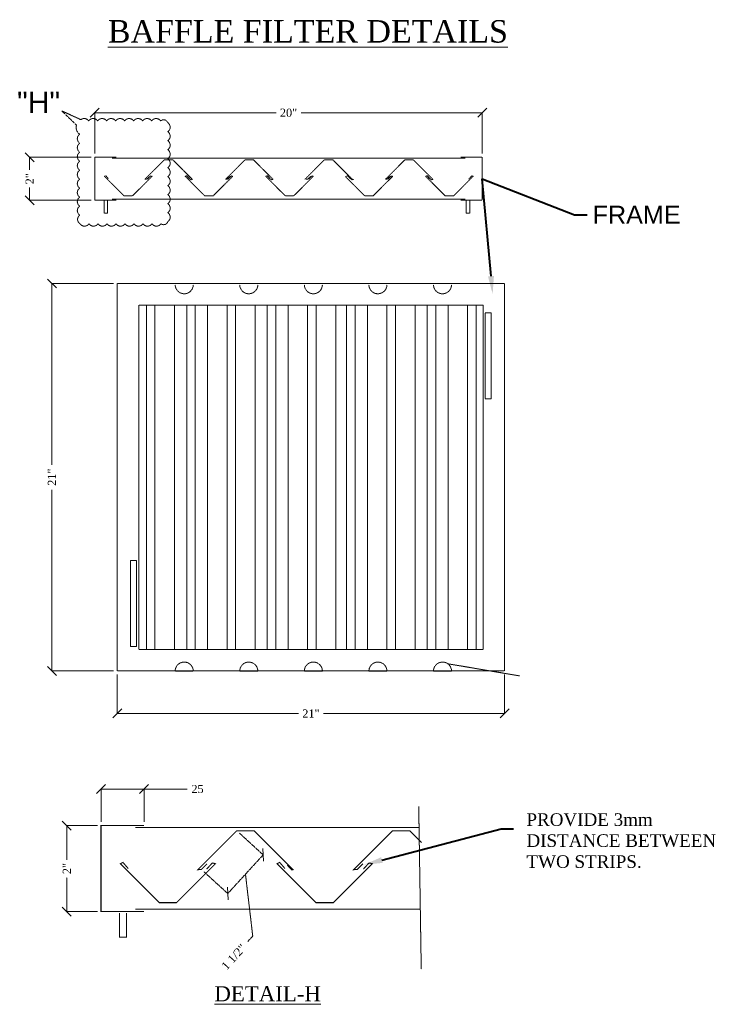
# Model space of a CAD drawing. Header units: millimetres. Extents: x 1277566 to 1493426, y 1039116 to 1145896.
# Tile 70 of 151: x 1351777 to 1357283, y 1124497 to 1132159. Entities that reach past the tile are written whole.
import ezdxf
from ezdxf import colors
from ezdxf.entities.mleader import LeaderData, LeaderLine
from ezdxf.math import Vec2, Vec3

# ---------------------------------------------------------------- set-up
doc = ezdxf.new("R2010")
doc.units = ezdxf.units.MM
doc.header["$PDMODE"] = 67
doc.linetypes.add('( Dashed )', pattern=[0.75, 0.5, -0.25])
for name, color, linetype, lineweight in [('CKD-Dimensions', 152, 'Continuous', 0), ('L10', 1, '( Dashed )', 15), ('WALL', 7, 'Continuous', 40)]:
    doc.layers.add(name, color=color, linetype=linetype, lineweight=lineweight)
doc.styles.add('CKD_Dimension Text', font='BOOKOS.TTF')
doc.styles.get("Standard").update_dxf_attribs({"font": 'arial.ttf'})
doc.dimstyles.new('CKD-Dimensions', dxfattribs={"dimscale": 1.2, "dimtxt": 45, "dimasz": 50, "dimexe": 0, "dimexo": 20, "dimgap": 20, "dimtad": 0, "dimdec": 0, "dimzin": 4, "dimdsep": 46, "dimtxsty": 'CKD_Dimension Text', "dimblk": 'OBLIQUE', "dimcen": 12, "dimclrd": 150, "dimclre": 150, "dimclrt": 30, "dimadec": 0, "dimazin": 2, "dimtfac": 1, "dimtdec": 0, "dimtofl": 0, "dimtmove": 1, "dimatfit": 2, "dimfxl": 1, "dimtfillclr": 7, "dimtolj": 1, "dimtzin": 0, "dimlwd": -1, "dimlwe": -1, "dimarcsym": 0})

# ---------------------------------------------------------------- blocks, each defined once
blk = doc.blocks.new('_Oblique')
at = {"color": 0, "linetype": 'ByBlock', "lineweight": -2}
blk.add_line((-0.5, -0.5), (0.5, 0.5), dxfattribs=at)
blk = doc.blocks.new('*D137')
at = {"layer": 'CKD-Dimensions', "color": 150, "ltscale": 4, "transparency": 16777216}
for p, q in [((605855.5, 2349), (605855.5, 2132.1)), ((608008.7, 2349), (608008.7, 2132.1)), ((605855.5, 2132.1), (606862.7, 2132.1)), ((608008.7, 2132.1), (607001.6, 2132.1))]:
    blk.add_line(p, q, dxfattribs=at)
at = {"layer": 'Defpoints', "color": 0, "ltscale": 0.25, "transparency": 16777216}
for p in [(605855.5, 2369), (608008.7, 2369), (608008.7, 2132.1)]:
    blk.add_point(p, dxfattribs=at)
at = {"layer": 'CKD-Dimensions', "color": 150, "linetype": 'ByBlock', "ltscale": 0.25, "transparency": 16777216, "xscale": 50, "yscale": 50, "zscale": 50, "rotation": 180}
blk.add_blockref('_Oblique', (605855.5, 2132.1), dxfattribs=at)
at = {"layer": 'CKD-Dimensions', "color": 150, "linetype": 'ByBlock', "ltscale": 0.25, "transparency": 16777216, "xscale": 50, "yscale": 50, "zscale": 50}
blk.add_blockref('_Oblique', (608008.7, 2132.1), dxfattribs=at)
at = {"layer": 'CKD-Dimensions', "color": 7, "ltscale": 0.25, "transparency": 16777216, "insert": (606932.1, 2132.1), "char_height": 45, "attachment_point": 5, "style": 'CKD_Dimension Text'}
blk.add_mtext('\\A1;21"', dxfattribs=at)
blk = doc.blocks.new('*D138')
at = {"layer": 'CKD-Dimensions', "color": 150, "ltscale": 4, "transparency": 16777216}
for p, q in [((605731, 5244), (605731, 5471.2)), ((605731, 5471.2), (606738.2, 5471.2)), ((607884.2, 5471.2), (606877.1, 5471.2)), ((607884.2, 5244), (607884.2, 5471.2))]:
    blk.add_line(p, q, dxfattribs=at)
at = {"layer": 'Defpoints', "color": 0, "ltscale": 0.25, "transparency": 16777216}
for p in [(607884.2, 5471.2), (605731, 5224), (607884.2, 5224)]:
    blk.add_point(p, dxfattribs=at)
at = {"layer": 'CKD-Dimensions', "color": 150, "linetype": 'ByBlock', "ltscale": 0.25, "transparency": 16777216, "xscale": 50, "yscale": 50, "zscale": 50, "rotation": 180}
blk.add_blockref('_Oblique', (605731, 5471.2), dxfattribs=at)
at = {"layer": 'CKD-Dimensions', "color": 150, "linetype": 'ByBlock', "ltscale": 0.25, "transparency": 16777216, "xscale": 50, "yscale": 50, "zscale": 50}
blk.add_blockref('_Oblique', (607884.2, 5471.2), dxfattribs=at)
at = {"layer": 'CKD-Dimensions', "color": 7, "ltscale": 0.25, "transparency": 16777216, "insert": (606807.6, 5471.2), "char_height": 45, "attachment_point": 5, "style": 'CKD_Dimension Text'}
blk.add_mtext('\\A1;20"', dxfattribs=at)
blk = doc.blocks.new('*D139')
at = {"layer": 'Defpoints', "color": 0, "ltscale": 0.25, "transparency": 16777216}
for p in [(606520.3, 1480.3), (606323.4, 1265.3), (606469.9, 1131.2)]:
    blk.add_point(p, dxfattribs=at)
at = {"layer": 'L10', "color": 150, "ltscale": 4, "transparency": 16777216}
for p, q in [((606535, 1466.8), (606666.7, 1346.2)), ((606666.7, 1346.2), (606469.9, 1131.2)), ((606338.1, 1251.8), (606469.9, 1131.2)), ((606608.8, 894.4), (606568.3, 1238.7)), ((606581.8, 864.9), (606608.8, 894.4))]:
    blk.add_line(p, q, dxfattribs=at)
at = {"layer": 'L10', "color": 150, "linetype": 'ByBlock', "ltscale": 0.25, "transparency": 16777216, "xscale": 50, "yscale": 50, "zscale": 50}
for p, rotation in [((606666.7, 1346.2), 47.52557451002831), ((606469.9, 1131.2), 227.5255745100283)]:
    blk.add_blockref('_Oblique', p, dxfattribs=dict(at, rotation=rotation))
at = {"layer": 'L10', "color": 7, "ltscale": 0.25, "transparency": 16777216, "insert": (606503.2, 779), "char_height": 45, "attachment_point": 5, "rotation": 47.5256, "style": 'CKD_Dimension Text'}
blk.add_mtext('\\A1;1 1/2"', dxfattribs=at)
blk = doc.blocks.new('*D140')
at = {"layer": 'CKD-Dimensions', "color": 150, "ltscale": 4, "transparency": 16777216}
for p, q in [((605835.5, 4522.2), (605492.2, 4522.2)), ((605492.2, 4522.2), (605492.2, 3515)), ((605492.2, 2369), (605492.2, 3376.1)), ((605835.5, 2369), (605492.2, 2369))]:
    blk.add_line(p, q, dxfattribs=at)
at = {"layer": 'Defpoints', "color": 0, "ltscale": 0.25, "transparency": 16777216}
for p in [(605855.5, 4522.2), (605492.2, 2369), (605855.5, 2369)]:
    blk.add_point(p, dxfattribs=at)
at = {"layer": 'CKD-Dimensions', "color": 150, "linetype": 'ByBlock', "ltscale": 0.25, "transparency": 16777216, "xscale": 50, "yscale": 50, "zscale": 50}
for p, rotation in [((605492.2, 4522.2), 90), ((605492.2, 2369), 270)]:
    blk.add_blockref('_Oblique', p, dxfattribs=dict(at, rotation=rotation))
at = {"layer": 'CKD-Dimensions', "color": 7, "ltscale": 0.25, "transparency": 16777216, "insert": (605492.2, 3445.6), "char_height": 45, "attachment_point": 5, "rotation": 90, "style": 'CKD_Dimension Text'}
blk.add_mtext('\\A1;21"', dxfattribs=at)
blk = doc.blocks.new('*D141')
at = {"layer": 'Defpoints', "color": 0, "ltscale": 0.25, "transparency": 16777216}
for p in [(606004.8, 1712.2), (605765.6, 1509.2), (606004.8, 1509.2)]:
    blk.add_point(p, dxfattribs=at)
at = {"layer": 'L10', "color": 150, "ltscale": 4, "transparency": 16777216}
for p, q in [((605765.6, 1529.2), (605765.6, 1712.2)), ((605765.6, 1712.2), (606004.8, 1712.2)), ((606004.8, 1529.2), (606004.8, 1712.2)), ((606004.8, 1712.2), (606244.3, 1712.2))]:
    blk.add_line(p, q, dxfattribs=at)
at = {"layer": 'L10', "color": 150, "linetype": 'ByBlock', "ltscale": 0.25, "transparency": 16777216, "xscale": 50, "yscale": 50, "zscale": 50, "rotation": 180}
blk.add_blockref('_Oblique', (605765.6, 1712.2), dxfattribs=at)
at = {"layer": 'L10', "color": 150, "linetype": 'ByBlock', "ltscale": 0.25, "transparency": 16777216, "xscale": 50, "yscale": 50, "zscale": 50}
blk.add_blockref('_Oblique', (606004.8, 1712.2), dxfattribs=at)
at = {"layer": 'L10', "color": 7, "ltscale": 0.25, "transparency": 16777216, "insert": (606301.8, 1712.2), "char_height": 45, "attachment_point": 5, "style": 'CKD_Dimension Text'}
blk.add_mtext('\\A1;25', dxfattribs=at)
blk = doc.blocks.new('*D142')
at = {"layer": 'Defpoints', "color": 0, "ltscale": 0.25, "transparency": 16777216}
for p in [(605765.6, 1509.2), (605575.3, 1030.7), (605765.6, 1030.7)]:
    blk.add_point(p, dxfattribs=at)
at = {"layer": 'L10', "color": 150, "ltscale": 4, "transparency": 16777216}
for p, q in [((605745.6, 1509.2), (605575.3, 1509.2)), ((605575.3, 1509.2), (605575.3, 1318.9)), ((605575.3, 1030.7), (605575.3, 1221)), ((605745.6, 1030.7), (605575.3, 1030.7))]:
    blk.add_line(p, q, dxfattribs=at)
at = {"layer": 'L10', "color": 150, "linetype": 'ByBlock', "ltscale": 0.25, "transparency": 16777216, "xscale": 50, "yscale": 50, "zscale": 50}
for p, rotation in [((605575.3, 1509.2), 90), ((605575.3, 1030.7), 270)]:
    blk.add_blockref('_Oblique', p, dxfattribs=dict(at, rotation=rotation))
at = {"layer": 'L10', "color": 7, "ltscale": 0.25, "transparency": 16777216, "insert": (605575.3, 1270), "char_height": 45, "attachment_point": 5, "rotation": 90, "style": 'CKD_Dimension Text'}
blk.add_mtext('\\A1;2"', dxfattribs=at)
blk = doc.blocks.new('*D143')
at = {"layer": 'CKD-Dimensions', "color": 150, "ltscale": 4, "transparency": 16777216}
for p, q in [((605711, 5224), (605368.9, 5224)), ((605368.9, 5224), (605368.9, 5153.3)), ((605368.9, 4984.7), (605368.9, 5055.4)), ((605711, 4984.7), (605368.9, 4984.7))]:
    blk.add_line(p, q, dxfattribs=at)
at = {"layer": 'Defpoints', "color": 0, "ltscale": 0.25, "transparency": 16777216}
for p in [(605731, 5224), (605368.9, 4984.7), (605731, 4984.7)]:
    blk.add_point(p, dxfattribs=at)
at = {"layer": 'CKD-Dimensions', "color": 150, "linetype": 'ByBlock', "ltscale": 0.25, "transparency": 16777216, "xscale": 50, "yscale": 50, "zscale": 50}
for p, rotation in [((605368.9, 5224), 90), ((605368.9, 4984.7), 270)]:
    blk.add_blockref('_Oblique', p, dxfattribs=dict(at, rotation=rotation))
at = {"layer": 'CKD-Dimensions', "color": 7, "ltscale": 0.25, "transparency": 16777216, "insert": (605368.9, 5104.4), "char_height": 45, "attachment_point": 5, "rotation": 90, "style": 'CKD_Dimension Text'}
blk.add_mtext('\\A1;2"', dxfattribs=at)
blk = doc.blocks.new('FF')
at = {"layer": 'L10', "color": 3}
for p, q in [((605731, 4984.7), (605731, 5224)), ((605731, 5224), (605850.6, 5224)), ((605826.7, 5218.4), (607788.5, 5218.4)), ((606008.9, 5101.3), (606117.1, 5209.5)), ((606117.1, 5209.5), (606150.6, 5209.5)), ((606164.9, 5209.5), (606150.6, 5209.5)), ((606273.1, 5101.3), (606164.9, 5209.5)), ((606456.9, 5101.3), (606565.2, 5209.5)), ((606565.2, 5209.5), (606598.7, 5209.5)), ((606612.9, 5209.5), (606598.7, 5209.5)), ((606721.2, 5101.3), (606612.9, 5209.5)), ((606897.9, 5101.3), (607006.1, 5209.5)), ((607006.1, 5209.5), (607039.6, 5209.5)), ((607053.9, 5209.5), (607039.6, 5209.5)), ((607162.1, 5101.3), (607053.9, 5209.5)), ((607345.9, 5101.3), (607454.2, 5209.5)), ((607454.2, 5209.5), (607487.7, 5209.5)), ((607501.9, 5209.5), (607487.7, 5209.5)), ((607610.2, 5101.3), (607501.9, 5209.5)), ((607764.6, 5224), (607884.2, 5224)), ((607884.2, 5224), (607884.2, 4984.7)), ((605784.8, 5117.8), (605792.1, 5121.4)), ((605784.8, 5117.8), (605893.1, 5009.6)), ((605792.1, 5121.4), (605806.6, 5104.4)), ((606049.1, 5117.8), (605940.8, 5009.6)), ((606008.9, 5101.3), (606018.7, 5102)), ((606018.7, 5102), (606034.4, 5117.7)), ((606040.5, 5120.2), (606024.6, 5102.9)), ((606049.1, 5117.8), (606040.5, 5120.2)), ((606040.5, 5120.2), (606049.1, 5117.8)), ((606232.9, 5117.8), (606240.1, 5121.4)), ((606232.9, 5117.8), (606341.1, 5009.6)), ((606240.1, 5121.4), (606254.7, 5104.4)), ((606263.5, 5098.4), (606242.9, 5121.4)), ((606273.1, 5101.3), (606263.5, 5098.4)), ((606497.1, 5117.8), (606388.9, 5009.6)), ((606456.9, 5101.3), (606466.7, 5102)), ((606466.7, 5102), (606482.5, 5117.7)), ((606488.5, 5120.2), (606472.6, 5102.9)), ((606497.1, 5117.8), (606488.5, 5120.2)), ((606488.5, 5120.2), (606497.1, 5117.8)), ((606680.9, 5117.8), (606688.2, 5121.4)), ((606680.9, 5117.8), (606789.2, 5009.6)), ((606688.2, 5121.4), (606702.7, 5104.4)), ((606711.5, 5098.4), (606690.9, 5121.4)), ((606721.2, 5101.3), (606711.5, 5098.4)), ((606945.2, 5117.8), (606836.9, 5009.6)), ((606904.9, 5101.3), (606914.8, 5102)), ((606914.8, 5102), (606930.5, 5117.7)), ((606936.6, 5120.2), (606920.6, 5102.9)), ((606945.2, 5117.8), (606936.6, 5120.2)), ((606936.6, 5120.2), (606945.2, 5117.8)), ((607121.9, 5117.8), (607230.2, 5009.6)), ((607129, 5117.8), (607136.2, 5121.4)), ((607136.2, 5121.4), (607150.7, 5104.4)), ((607159.5, 5098.4), (607138.9, 5121.4)), ((607169.2, 5101.3), (607159.5, 5098.4)), ((607386.2, 5117.8), (607277.9, 5009.6)), ((607345.9, 5101.3), (607355.7, 5102)), ((607355.7, 5102), (607371.5, 5117.7)), ((607377.6, 5120.2), (607361.6, 5102.9)), ((607377.6, 5120.2), (607386.2, 5117.8)), ((607386.2, 5117.8), (607377.6, 5120.2)), ((607569.9, 5117.8), (607577.2, 5121.4)), ((607569.9, 5117.8), (607678.2, 5009.6)), ((607577.2, 5121.4), (607591.7, 5104.4)), ((607600.5, 5098.4), (607579.9, 5121.4)), ((607610.2, 5101.3), (607600.5, 5098.4)), ((607834.2, 5117.8), (607725.9, 5009.6)), ((607825.6, 5120.2), (607809.6, 5102.9)), ((607834.2, 5117.8), (607825.6, 5120.2)), ((607825.6, 5120.2), (607834.2, 5117.8)), ((605850.6, 4984.7), (605731, 4984.7)), ((605782.5, 4980.9), (605782.5, 4913.9)), ((605801.7, 4913.9), (605801.7, 4980.9)), ((607788.5, 4991.7), (605826.7, 4991.7)), ((605893.1, 5009.6), (605926.6, 5009.6)), ((605940.8, 5009.6), (605926.6, 5009.6)), ((606341.1, 5009.6), (606374.6, 5009.6)), ((606388.9, 5009.6), (606374.6, 5009.6)), ((606789.2, 5009.6), (606822.7, 5009.6)), ((606836.9, 5009.6), (606822.7, 5009.6)), ((607230.2, 5009.6), (607263.7, 5009.6)), ((607277.9, 5009.6), (607263.7, 5009.6)), ((607678.2, 5009.6), (607711.7, 5009.6)), ((607725.9, 5009.6), (607711.7, 5009.6)), ((607884.2, 4984.7), (607764.6, 4984.7)), ((607795.6, 4980.9), (607795.6, 4913.9)), ((607814.7, 4913.9), (607814.7, 4980.9)), ((605782.5, 4913.9), (605801.7, 4913.9)), ((607795.6, 4913.9), (607814.7, 4913.9)), ((605855.5, 4522.2), (608008.7, 4522.2)), ((605855.5, 4522.2), (605855.5, 2369)), ((608008.7, 4522.2), (608008.7, 2369)), ((605975.1, 4402.5), (607889.1, 4402.5)), ((605975.1, 4402.5), (605975.1, 2488.6)), ((606017.6, 4402.5), (606017.6, 2488.6)), ((606065.3, 4402.5), (606065.3, 2488.6)), ((606173.6, 4402.5), (606173.6, 2488.6)), ((606241.6, 4402.5), (606241.6, 2488.6)), ((606289.4, 4402.5), (606289.4, 2488.6)), ((606357.4, 4402.5), (606357.4, 2488.6)), ((606465.7, 4402.5), (606465.7, 2488.6)), ((606513.4, 4402.5), (606513.4, 2488.6)), ((606621.7, 4402.5), (606621.7, 2488.6)), ((606689.7, 4402.5), (606689.7, 2488.6)), ((606737.4, 4402.5), (606737.4, 2488.6)), ((606805.4, 4402.5), (606805.4, 2488.6)), ((606913.7, 4402.5), (606913.7, 2488.6)), ((606961.4, 4402.5), (606961.4, 2488.6)), ((607069.7, 4402.5), (607069.7, 2488.6)), ((607130.7, 4402.5), (607130.7, 2488.6)), ((607178.4, 4402.5), (607178.4, 2488.6)), ((607246.4, 4402.5), (607246.4, 2488.6)), ((607354.7, 4402.5), (607354.7, 2488.6)), ((607402.4, 4402.5), (607402.4, 2488.6)), ((607510.7, 4402.5), (607510.7, 2488.6)), ((607578.7, 4402.5), (607578.7, 2488.6)), ((607626.4, 4402.5), (607626.4, 2488.6)), ((607694.4, 4402.5), (607694.4, 2488.6)), ((607802.7, 4402.5), (607802.7, 2488.6)), ((607850.1, 4402.5), (607850.1, 2488.6)), ((607889.1, 4402.5), (607889.1, 2488.6)), ((607901.3, 4359.6), (607901.3, 3881.2)), ((607901.3, 4359.6), (607934.2, 4359.6)), ((607934.2, 3881.2), (607934.2, 4359.6)), ((607901.3, 3881.2), (607934.2, 3881.2)), ((605929.3, 2982.6), (605929.3, 2504.1)), ((605929.3, 2982.6), (605962.3, 2982.6)), ((605962.3, 2504.1), (605962.3, 2982.6)), ((605929.3, 2504.1), (605962.3, 2504.1)), ((605975.1, 2488.6), (607889.1, 2488.6)), ((607692.2, 2408.6), (608092.5, 2341.1)), ((605855.5, 2369), (608008.7, 2369)), ((606177.9, 2367.7), (606278, 2367.7)), ((606536.7, 2367.7), (606636.8, 2367.7)), ((606895.6, 2367.7), (606995.7, 2367.7)), ((607254.4, 2367.7), (607354.6, 2367.7)), ((607613.3, 2367.7), (607713.4, 2367.7)), ((607531.3, 1614.5), (607545.2, 710.8))]:
    blk.add_line(p, q, dxfattribs=at)
at = {"layer": 'L10', "color": 6, "ltscale": 4}
blk.add_lwpolyline([(605629.5, 5402.4), (605546.8, 5482.1), (605653.3, 5432.9)], dxfattribs=at)
blk.add_lwpolyline([(605653.3, 5432.9, -0.426535), (605696.8, 5426.1, -0.520567), (605746.8, 5426.1, -0.520567), (605796.8, 5426.1, -0.520567), (605846.8, 5426.1, -0.520567), (605896.8, 5426.1, -0.520567), (605946.8, 5426.1, -0.520567), (605996.8, 5426.1, -0.520567), (606046.8, 5426.1, -0.520567), (606096.8, 5426.1, -0.520567), (606136.8, 5416.1, -0.520567), (606136.8, 5366.1, -0.520567), (606136.8, 5316.1, -0.520567), (606136.8, 5266.1, -0.520567), (606136.8, 5216.1, -0.520567), (606136.8, 5166.1, -0.520567), (606136.8, 5116.1, -0.520567), (606136.8, 5066.1, -0.520567), (606136.8, 5016.1, -0.520567), (606136.8, 4966.1, -0.520567), (606136.8, 4916.1, -0.520567), (606136.8, 4866.1, -0.520567), (606098.8, 4854.1, -0.520567), (606048.8, 4854.1, -0.520567), (605998.8, 4854.1, -0.520567), (605948.8, 4854.1, -0.520567), (605898.8, 4854.1, -0.520567), (605848.8, 4854.1, -0.520567), (605798.8, 4854.1, -0.520567), (605748.8, 4854.1, -0.520567), (605698.8, 4854.1, -0.520567), (605648.8, 4854.1, -0.520567), (605646.8, 4902.1, -0.520567), (605646.8, 4952.1, -0.520567), (605646.8, 5002.1, -0.520567), (605646.8, 5052.1, -0.520567), (605646.8, 5102.1, -0.520567), (605646.8, 5152.1, -0.520567), (605646.8, 5202.1, -0.520567), (605646.8, 5252.1, -0.520567), (605646.8, 5302.1, -0.520567), (605646.8, 5352.1, -0.325126), (605629.5, 5402.4, -0.325126)], format="xyb", dxfattribs=at)
at = {"layer": 'L10', "color": 3, "const_width": 5.98}
for points in [[(606004.8, 1030.7), (605765.6, 1030.7), (605765.6, 1509.2), (606004.8, 1509.2)], [(605956.9, 1498), (607533, 1498)], [(606354.9, 1296.7), (606323.4, 1265.3), (606303.7, 1263.8), (606520.3, 1480.3), (606587.3, 1480.3), (606615.7, 1480.3), (606832.3, 1263.8), (606826.4, 1262.1), (606800, 1289.8)], [(607220.6, 1296.7), (607189.1, 1265.3), (607169.4, 1263.8), (607386, 1480.3), (607452.9, 1480.3), (607481.4, 1480.3), (607547.5, 1414.3)], [(605916.8, 1270.1), (605887.7, 1304), (605873.2, 1296.9), (606089.7, 1080.4), (606156.7, 1080.4)], [(606401.7, 1296.9), (606384.5, 1301.6), (606401.7, 1296.9), (606185.2, 1080.4), (606156.7, 1080.4)], [(606384.5, 1301.6), (606352.6, 1267)], [(607272.7, 1296.9), (607255.4, 1301.6), (607272.7, 1296.9), (607056.1, 1080.4), (607027.7, 1080.4), (606960.7, 1080.4), (606744.1, 1296.9), (606758.6, 1304), (606787.7, 1270.1)], [(607255.4, 1301.6), (607223.6, 1267)], [(607540, 1044.7), (605956.9, 1044.7)], [(605868.5, 1023), (605868.5, 889.1), (605906.8, 889.1), (605906.8, 1023)]]:
    blk.add_lwpolyline(points, dxfattribs=at)
at = {"layer": 'L10', "color": 3}
for centre, start, end in [((606227.9, 4515.3), 180, 0), ((606586.8, 4515.3), 180, 0), ((606945.6, 4515.3), 180, 0), ((607304.5, 4515.3), 180, 0), ((607663.4, 4515.3), 180, 0), ((606227.9, 2367.7), 0, 180), ((606586.8, 2367.7), 0, 180), ((606945.6, 2367.7), 0, 180), ((607304.5, 2367.7), 0, 180), ((607663.4, 2367.7), 0, 180)]:
    blk.add_arc(centre, 50.1, start, end, dxfattribs=at)
at = {"layer": 'L10', "color": 6, "ltscale": 4}
blk.add_text('"H"', height=119.62, dxfattribs=at).set_placement((605298.8, 5469.7))
at = {"layer": 'L10', "color": 0, "ltscale": 4, "attachment_point": 1, "style": 'CKD_Dimension Text'}
for s, insert, char_height, width in [('{\\LBAFFLE FILTER DETAILS}', (605803.5, 5986.4), 125, 2401.683), ('PROVIDE 3mm DISTANCE BETWEEN TWO STRIPS.', (608129.9, 1577.3), 70, 1184.263)]:
    blk.add_mtext(s, dxfattribs=dict(at, insert=insert, char_height=char_height, width=width))
at = {"layer": 'L10', "insert": (606395.5, 616.3), "char_height": 84, "width": 348.749, "attachment_point": 1, "style": 'CKD_Dimension Text'}
blk.add_mtext('{\\L\\C6;DETAIL-H}', dxfattribs=at)
at = {"layer": 'CKD-Dimensions', "color": 6, "ltscale": 4}
for base, p1, p2, text, picture, middle in [((607884.2, 5471.2), (605731, 5224), (607884.2, 5224), '20"', '*D138', (606807.6, 5471.2)), ((608008.7, 2132.1), (605855.5, 2369), (608008.7, 2369), '21"', '*D137', (606932.1, 2132.1))]:
    dim = blk.add_linear_dim(base=base, p1=p1, p2=p2, text=text, dimstyle='CKD-Dimensions', override={"dimpost": '\\X'}, dxfattribs=at)
    dim.commit()
    dim.dimension.update_dxf_attribs({"geometry": picture, "text_midpoint": middle})
dim = blk.add_linear_dim(base=(605368.9, 4984.7), p1=(605731, 5224), p2=(605731, 4984.7), angle=90, text='2"', dimstyle='CKD-Dimensions', override={"dimpost": '\\X'}, dxfattribs=at)
dim.commit()
dim.dimension.update_dxf_attribs({"geometry": '*D143', "text_midpoint": (605368.9, 5104.4), "dimtype": 128})
dim = blk.add_linear_dim(base=(605492.2, 2369), p1=(605855.5, 4522.2), p2=(605855.5, 2369), angle=90, text='21"', dimstyle='CKD-Dimensions', override={"dimpost": '\\X'}, dxfattribs=at)
dim.commit()
dim.dimension.update_dxf_attribs({"geometry": '*D140', "text_midpoint": (605492.2, 3445.6)})
at = {"layer": 'L10', "color": 6, "ltscale": 4}
dim = blk.add_linear_dim(base=(606004.8, 1712.2), p1=(605765.6, 1509.2), p2=(606004.8, 1509.2), text='25', dimstyle='CKD-Dimensions', override={"dimpost": '\\X'}, dxfattribs=at)
dim.commit()
dim.dimension.update_dxf_attribs({"geometry": '*D141', "text_midpoint": (606301.8, 1712.2), "dimtype": 128})
dim = blk.add_linear_dim(base=(605575.3, 1030.7), p1=(605765.6, 1509.2), p2=(605765.6, 1030.7), angle=90, text='2"', dimstyle='CKD-Dimensions', override={"dimpost": '\\X'}, dxfattribs=at)
dim.commit()
dim.dimension.update_dxf_attribs({"geometry": '*D142', "text_midpoint": (605575.3, 1270)})
dim = blk.add_linear_dim(base=(606469.9, 1131.2), p1=(606520.3, 1480.3), p2=(606323.4, 1265.3), angle=227.5256, text='1 1/2"', dimstyle='CKD-Dimensions', override={"dimpost": '\\X'}, dxfattribs=at)
dim.commit()
dim.dimension.update_dxf_attribs({"geometry": '*D139', "text_midpoint": (606568.3, 850.1), "dimtype": 129})
at = {"layer": 'CKD-Dimensions', "color": 6, "ltscale": 4}
ml = blk.add_multileader_mtext('Standard', dxfattribs=at)
ml.set_content('FRAME', color=7)
ml.set_leader_properties(color=152)
ml.build(insert=Vec2(0, 0))
ml.multileader.update_dxf_attribs({"text_left_attachment_type": 2, "text_right_attachment_type": 2, "dogleg_length": 70, "arrow_head_size": 100})
ctx = ml.context
ctx.base_point, ctx.char_height, ctx.arrow_head_size, ctx.landing_gap_size, ctx.plane_origin = Vec3(608467.7, 4904.4), 100, 100, 30, Vec3(607941.9, 4462.8)
ctx.left_attachment, ctx.right_attachment = 2, 2
notes = []
notes.append((ctx, [(0, (1, 1, 0), (608397.7, 4904.4), (1, 0), 70, [(1, [(607941.9, 4462.8), (607884.2, 5104.4)], 0, [])])]))
ctx.mtext.insert, ctx.mtext.flow_direction = Vec3(608497.7, 4954.4), 5
at = {"layer": 'L10', "color": 6, "ltscale": 4}
ml = blk.add_multileader_mtext('Standard', dxfattribs=at)
ml.set_content('', color=7)
ml.set_leader_properties(color=152)
ml.build(insert=Vec2(0, 0))
ml.multileader.update_dxf_attribs({"text_left_attachment_type": 2, "text_right_attachment_type": 2, "dogleg_length": 70, "arrow_head_size": 100})
ctx = ml.context
ctx.base_point, ctx.char_height, ctx.arrow_head_size, ctx.landing_gap_size, ctx.plane_origin = Vec3(608058.8, 1491.6), 100, 100, 30, Vec3(607229.8, 1291.8)
ctx.left_attachment, ctx.right_attachment = 2, 2
notes.append((ctx, [(0, (1, 1, 0), (607988.8, 1491.6), (1, 0), 70, [(0, [(607229.8, 1291.8)], 0, [])])]))
ctx.mtext.insert, ctx.mtext.flow_direction = Vec3(608088.8, 1491.6), 5
for ctx, leaders in notes:
    for number, flags, end, landing, length, lines in leaders:
        leader = LeaderData()
        leader.index, (leader.has_last_leader_line, leader.has_dogleg_vector, leader.attachment_direction) = number, flags
        leader.last_leader_point, leader.dogleg_vector, leader.dogleg_length = Vec3(end), Vec3(landing), length
        for number, points, colour, breaks in lines:
            line = LeaderLine()
            line.index, line.vertices, line.color, line.breaks = number, Vec3.list(points), colors.encode_raw_color(colour), breaks
            leader.lines.append(line)
        ctx.leaders.append(leader)

msp = doc.modelspace()

# ---------------------------------------------------------------- block references
at = {"layer": 'WALL', "ltscale": 10, "xscale": 1.4, "yscale": 1.4, "zscale": 1.4}
msp.add_blockref('FF', (504337.8964, 1123775.0789), dxfattribs=at)

doc.saveas('drawing.dxf')
